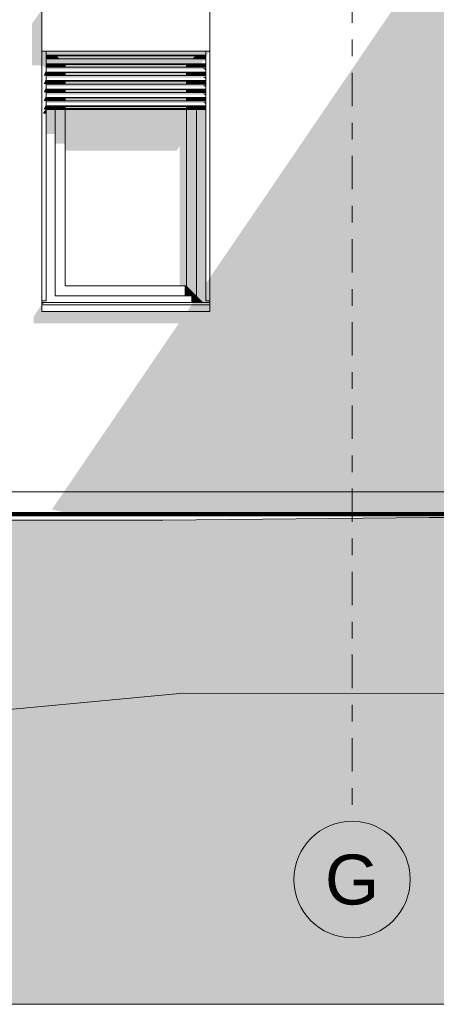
# Model space of a CAD drawing. Header units: metres. Extents: x -4 to 112, y -27 to 26.
# Tile 103 of 167: x 45.75 to 48.26, y -3.1 to 2.82. Entities that reach past the tile are written whole.
import ezdxf
from ezdxf.enums import TextEntityAlignment as Align

# ---------------------------------------------------------------- set-up
doc = ezdxf.new("R2010")
doc.units = ezdxf.units.M
doc.header["$MEASUREMENT"] = 0
doc.linetypes.add('Raster', pattern=[0.4, 0.2, -0.1, 0, -0.1])
for name, color, linetype in [('10 Wand außen', 7, 'Continuous'), ('60 Auffüllung gesamt', 7, 'Continuous'), ('60 Gelände 2D Übersicht', 7, 'Continuous'), ('60 Gelände Hänle', 7, 'Continuous'), ('90 Achsraster', 7, 'Continuous'), ('94 Genehmigungsplanung Bemaßung', 7, 'Continuous')]:
    doc.layers.add(name, color=color, linetype=linetype)
doc.styles.add('ERSTELLTER_STIL_1', font='arial.ttf')
doc.styles.add('ERSTELLTER_STIL_2', font='arial.ttf')
doc.dimstyles.new('ERSTELLTER_STIL__1', dxfattribs={"dimtxt": 0.25, "dimasz": 0.19, "dimexe": 0.18, "dimexo": 0.1, "dimgap": 0, "dimtad": 1, "dimtih": 1, "dimtoh": 1, "dimzin": 0, "dimdsep": 46, "dimtxsty": 'ERSTELLTER_STIL_2', "dimblk": 'ARROWHEAD_6', "dimblk1": 'ARROWHEAD_6', "dimblk2": 'ARROWHEAD_6', "dimcen": 0.09, "dimclrd": 7, "dimclre": 7, "dimclrt": 7, "dimazin": 0, "dimtfac": 1, "dimtdec": 4, "dimtmove": 0, "dimatfit": 3, "dimfxl": 1, "dimtolj": 1, "dimtzin": 0, "dimarcsym": 0})
pattern_1 = [(45, (27236.1321, 0), (-0.2121320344, 0.2121320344), []), (45, (27236.0614, 0.0707), (-0.424264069, 0.424264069), []), (45, (27235.9907, 0.1414), (-0.424264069, 0.424264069), []), (135, (27235.91996, 0.21213), (0.07071067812, 0.07071067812), [0.3, -0.3])]

# ---------------------------------------------------------------- blocks, each defined once
blk = doc.blocks.new('Standard-Rastermarker[9]_1', base_point=(47.7511, 10))
at = {"layer": '90 Achsraster', "color": 14, "linetype": 'Raster', "lineweight": 18, "true_color": 0xa80000}
for p, q in [((47.7511, 9), (47.7511, -1)), ((47.7511, -1), (47.7511, -2))]:
    blk.add_line(p, q, dxfattribs=at)
at = {"layer": '90 Achsraster', "color": 14, "linetype": 'Continuous', "lineweight": 18, "true_color": 0xa80000, "flags": 128}
blk.add_lwpolyline([(47.7511, -2.7, 1), (47.7511, -2, 1)], format="xyb", close=True, dxfattribs=at)
at = {"layer": '90 Achsraster', "color": 14, "linetype": 'Raster', "lineweight": 18, "true_color": 0xa80000}
blk.add_point((47.7511, -1), dxfattribs=at)
blk.add_point((47.7511, -1), dxfattribs=at)
at = {"layer": '90 Achsraster', "color": 14, "lineweight": 18, "true_color": 0xa80000, "style": 'ERSTELLTER_STIL_1'}
for tag, p in [('AC_MarkerText_1_0', (47.7511, 10.5)), ('AC_MarkerText_1_1', (47.7511, -2.2))]:
    blk.add_attdef(tag, text='', height=0.3, rotation=360, dxfattribs=at).set_placement(p, align=Align.TOP_CENTER)
blk = doc.blocks.new('*D38', base_point=(27236.1321, 0))
at = {"layer": '94 Genehmigungsplanung Bemaßung', "color": 7, "linetype": 'Continuous', "lineweight": 13}
for p, q in [((17.3411, 9.2531), (17.3411, 9.6281)), ((58.1625, 9.2531), (58.1625, 9.6281)), ((17.4411, 9.5406), (17.2411, 9.3406)), ((58.0625, 9.3406), (58.2625, 9.5406)), ((17.1911, 9.4406), (17.3411, 9.4406)), ((17.3411, 9.4406), (58.1625, 9.4406)), ((58.1625, 9.4406), (58.3125, 9.4406))]:
    blk.add_line(p, q, dxfattribs=at)
at = {"layer": '94 Genehmigungsplanung Bemaßung', "color": 7, "lineweight": 13, "insert": (37.3228, 9.4906), "char_height": 0.25, "attachment_point": 7, "style": 'ERSTELLTER_STIL_2'}
blk.add_mtext('\\A1;{\\pql;\\fArial|b0|i0|c0|p0;\\W1.000000;40,82}', dxfattribs=at)
blk = doc.blocks.new('ARROWHEAD_6')
at = {"color": 0, "linetype": 'Continuous', "lineweight": 0}
for p, q in [((-0.5, -0.5), (0.5, 0.5)), ((0, 0), (-1, 0))]:
    blk.add_line(p, q, dxfattribs=at)

msp = doc.modelspace()

# ---------------------------------------------------------------- hatches: boundary and pattern name
at = {"layer": '10 Wand außen', "linetype": 'Continuous', "lineweight": 0, "true_color": 0x000000}
for points in [[(45.8861, 1.11), (45.8361, 1.0337), (45.8361, 0.9937), (46.7093, 0.9937), (45.946, -0.1256), (48.5434, -0.1261), (48.5434, 1.096), (48.5413, 1.096), (48.5413, 1.126), (48.5434, 1.126), (48.5434, 2.6646), (48.3208, 2.6646), (48.3208, 2.6731), (48.3208, 2.6791), (48.3208, 2.8501), (48.3208, 2.8561), (48.3208, 2.8646), (48.5434, 2.8646), (48.5434, 2.888), (48.3212, 2.888), (48.3213, 2.8995), (48.3213, 2.9052), (48.3213, 2.9409), (48.2276, 2.9409), (48.2276, 3.0409), (48.2957, 3.0409), (48.2957, 3.3205), (46.8961, 1.2678), (46.8961, 1.0644), (45.8861, 1.0644)], [(45.8861, 2.88), (45.8261, 2.7951), (45.8261, 2.5451), (45.8861, 2.5451)], [(45.8861, 2.5416), (45.9001, 2.5416), (45.8969, 2.5344), (45.8984, 2.5339), (45.9111, 2.5339), (45.9111, 2.63), (45.8861, 2.63)], [(45.9111, 2.63), (45.9111, 2.6279), (46.8711, 2.6279), (46.8711, 2.63)], [(45.9111, 2.6179), (46.8711, 2.6179), (46.8711, 2.6279), (45.9111, 2.6279)], [(45.9111, 2.6179), (45.9111, 2.6053), (46.8711, 2.6053), (46.8711, 2.6179)], [(45.9111, 2.6053), (45.9111, 2.6027), (46.8711, 2.6027), (46.8711, 2.6053)], [(46.8961, 2.63), (46.8711, 2.63), (46.8711, 2.5946), (46.8936, 2.6265), (46.8936, 1.2642), (46.8711, 1.2312), (46.8711, 1.13), (46.8961, 1.13)], [(45.9661, 2.6027), (45.9111, 2.6027), (45.9111, 2.5845), (45.9661, 2.5845)], [(45.9111, 2.5771), (46.8711, 2.5771), (46.8711, 2.5845), (45.9111, 2.5845)], [(45.9111, 2.5771), (45.9111, 2.5671), (46.8516, 2.5671), (46.8568, 2.5744), (46.8695, 2.5671), (46.8711, 2.5671), (46.8711, 2.5771)], [(45.9111, 2.5571), (46.8446, 2.5571), (46.8516, 2.5671), (45.9111, 2.5671)], [(45.9661, 2.5519), (45.9111, 2.5519), (45.9111, 2.5337), (45.9661, 2.5337)], [(45.9661, 2.6027), (45.9661, 2.5845), (45.9916, 2.5845), (45.9734, 2.6027)], [(46.0242, 2.5519), (45.9661, 2.5519), (45.9661, 2.5337), (46.0261, 2.5337), (46.0261, 2.55)], [(45.9734, 2.6027), (45.9916, 2.5845), (46.7906, 2.5845), (46.8088, 2.6027)], [(46.0242, 2.5519), (46.0261, 2.55), (46.7561, 2.55), (46.758, 2.5519)], [(46.7561, 2.55), (46.0261, 2.55), (46.0261, 2.5337), (46.7561, 2.5337)], [(46.758, 2.5519), (46.7561, 2.55), (46.7561, 2.5337), (46.8161, 2.5337), (46.8161, 2.5519)], [(46.7906, 2.5845), (46.8161, 2.5845), (46.8161, 2.6027), (46.8088, 2.6027)], [(46.8711, 2.6027), (46.8161, 2.6027), (46.8161, 2.5845), (46.8711, 2.5845)], [(46.8711, 2.5519), (46.8161, 2.5519), (46.8161, 2.5337), (46.8711, 2.5337)], [(46.8711, 2.5671), (46.8695, 2.5671), (46.8711, 2.5658)], [(45.8969, 2.4836), (45.8984, 2.4831), (45.9111, 2.4831), (45.9111, 2.5151)], [(45.9111, 2.5337), (45.9111, 2.5263), (46.8481, 2.5263), (46.8472, 2.5283), (46.8522, 2.5263), (46.8711, 2.5263), (46.8711, 2.5337)], [(45.9111, 2.5208), (46.8491, 2.5208), (46.8481, 2.5263), (45.9111, 2.5263)], [(45.9111, 2.5012), (45.9111, 2.483), (45.9661, 2.483), (45.9661, 2.5012)], [(45.9661, 2.483), (46.0261, 2.483), (46.0261, 2.5012), (45.9661, 2.5012)], [(46.0261, 2.483), (46.7561, 2.483), (46.7561, 2.5012), (46.0261, 2.5012)], [(46.8161, 2.5012), (46.7561, 2.5012), (46.7561, 2.483), (46.8161, 2.483)], [(46.8711, 2.5012), (46.8161, 2.5012), (46.8161, 2.483), (46.8711, 2.483)], [(46.8522, 2.5263), (46.8695, 2.5163), (46.8711, 2.5163), (46.8711, 2.5263)], [(46.8711, 2.5151), (46.8711, 2.5163), (46.8695, 2.5163)], [(45.9111, 2.4643), (45.8969, 2.4329), (45.8984, 2.4324), (45.9111, 2.4324)], [(45.9111, 2.4756), (46.8481, 2.4756), (46.8472, 2.4775), (46.8522, 2.4756), (46.8711, 2.4756), (46.8711, 2.483), (45.9111, 2.483)], [(45.9111, 2.47), (46.8491, 2.47), (46.8481, 2.4756), (45.9111, 2.4756)], [(45.9661, 2.4504), (45.9111, 2.4504), (45.9111, 2.4322), (45.9661, 2.4322)], [(45.9111, 2.4322), (45.9111, 2.4248), (46.8481, 2.4248), (46.8472, 2.4268), (46.8522, 2.4248), (46.8711, 2.4248), (46.8711, 2.4322)], [(46.0261, 2.4504), (45.9661, 2.4504), (45.9661, 2.4322), (46.0261, 2.4322)], [(46.7561, 2.4504), (46.0261, 2.4504), (46.0261, 2.4322), (46.7561, 2.4322)], [(46.8161, 2.4504), (46.7561, 2.4504), (46.7561, 2.4322), (46.8161, 2.4322)], [(46.8711, 2.4504), (46.8161, 2.4504), (46.8161, 2.4322), (46.8711, 2.4322)], [(46.8522, 2.4756), (46.8695, 2.4656), (46.8711, 2.4656), (46.8711, 2.4756)], [(46.8711, 2.4643), (46.8711, 2.4656), (46.8695, 2.4656)], [(45.8969, 2.3821), (45.8984, 2.3816), (45.9111, 2.3816), (45.9111, 2.4135)], [(45.9111, 2.4248), (45.9111, 2.4193), (46.8491, 2.4193), (46.8481, 2.4248)], [(45.9661, 2.3996), (45.9111, 2.3996), (45.9111, 2.3814), (45.9661, 2.3814)], [(45.9111, 2.374), (46.8481, 2.374), (46.8472, 2.376), (46.8522, 2.374), (46.8711, 2.374), (46.8711, 2.3814), (45.9111, 2.3814)], [(45.9111, 2.3685), (46.8491, 2.3685), (46.8481, 2.374), (45.9111, 2.374)], [(46.0261, 2.3996), (45.9661, 2.3996), (45.9661, 2.3814), (46.0261, 2.3814)], [(46.0261, 2.3814), (46.7561, 2.3814), (46.7561, 2.3996), (46.0261, 2.3996)], [(46.8161, 2.3996), (46.7561, 2.3996), (46.7561, 2.3814), (46.8161, 2.3814)], [(46.8711, 2.3996), (46.8161, 2.3996), (46.8161, 2.3814), (46.8711, 2.3814)], [(46.8522, 2.4248), (46.8695, 2.4148), (46.8711, 2.4148), (46.8711, 2.4248)], [(46.8522, 2.374), (46.8695, 2.364), (46.8711, 2.364), (46.8711, 2.374)], [(46.8711, 2.4135), (46.8711, 2.4148), (46.8695, 2.4148)], [(45.8951, 2.2589), (45.8936, 2.2568), (45.8936, 2.2553), (45.9111, 2.2553), (45.9111, 2.312), (45.8969, 2.2806), (45.8984, 2.2801), (45.908, 2.2801), (45.8951, 2.2619)], [(45.8969, 2.3313), (45.8984, 2.3308), (45.9111, 2.3308), (45.9111, 2.3628)], [(45.9111, 2.3489), (45.9111, 2.3307), (45.9661, 2.3307), (45.9661, 2.3489)], [(45.9111, 2.3233), (46.8481, 2.3233), (46.8472, 2.3252), (46.8522, 2.3233), (46.8711, 2.3233), (46.8711, 2.3307), (45.9111, 2.3307)], [(45.9111, 2.3177), (46.8491, 2.3177), (46.8481, 2.3233), (45.9111, 2.3233)], [(45.9661, 2.3489), (45.9661, 2.3307), (46.0261, 2.3307), (46.0261, 2.3489)], [(46.7561, 2.3489), (46.0261, 2.3489), (46.0261, 2.3307), (46.7561, 2.3307)], [(46.8161, 2.3489), (46.7561, 2.3489), (46.7561, 2.3307), (46.8161, 2.3307)], [(46.8161, 2.3489), (46.8161, 2.3307), (46.8711, 2.3307), (46.8711, 2.3489)], [(46.8522, 2.3233), (46.8695, 2.3133), (46.8711, 2.3133), (46.8711, 2.3233)], [(46.8711, 2.3628), (46.8711, 2.364), (46.8695, 2.364)], [(46.8711, 2.312), (46.8711, 2.3133), (46.8695, 2.3133)], [(45.9111, 2.2845), (45.9661, 2.2845), (45.9661, 2.2981), (45.9111, 2.2981)], [(45.9661, 2.28), (45.9111, 2.28), (45.9111, 2.1315), (45.9661, 2.1315)], [(45.9661, 2.2845), (46.0261, 2.2845), (46.0261, 2.2981), (45.9661, 2.2981)], [(46.0261, 2.28), (45.9661, 2.28), (45.9661, 2.0749), (46.0261, 2.0749)], [(46.0261, 2.2845), (46.7561, 2.2845), (46.7561, 2.2981), (46.0261, 2.2981)], [(46.0261, 2.28), (46.0261, 2.0325), (46.6961, 2.0325), (46.7136, 2.0573), (46.7136, 1.22), (46.7561, 1.22), (46.7561, 2.28)], [(46.8161, 2.2981), (46.7561, 2.2981), (46.7561, 2.2845), (46.8161, 2.2845)], [(46.7561, 1.22), (46.8161, 1.16), (46.8161, 2.28), (46.7561, 2.28)], [(46.8161, 2.2981), (46.8161, 2.2845), (46.8711, 2.2845), (46.8711, 2.2981)], [(46.8161, 1.16), (46.8561, 1.12), (46.8961, 1.12), (46.8961, 1.13), (46.8711, 1.13), (46.8711, 2.28), (46.8161, 2.28)], [(46.7436, 1.22), (46.7436, 1.16), (46.8161, 1.16), (46.7561, 1.22)], [(46.7836, 1.16), (46.7836, 1.12), (46.8561, 1.12), (46.8161, 1.16)], [(45.8861, 1.1117), (45.8982, 1.1117), (45.9, 1.1143), (45.8861, 1.1158)], [(46.7865, 1.1044), (46.7593, 1.0644), (46.8961, 1.0644), (46.8961, 1.1044)], [(46.7918, 1.1191), (46.7865, 1.1044), (46.8961, 1.1044), (46.8961, 1.12), (46.7836, 1.12)]]:
    msp.add_hatch(color=18, dxfattribs=at).paths.add_polyline_path(points)
at = {"layer": '60 Auffüllung gesamt', "linetype": 'Continuous', "lineweight": 18, "true_color": 0xffa8a8}
h = msp.add_hatch(dxfattribs=at)
h.set_pattern_fill('Boden__gewachsen_0001', color=21, style=0, pattern_type=2)
h.set_pattern_definition(pattern_1)
h.paths.add_polyline_path([(2.3419, -0.2844), (2.3419, -0.693), (2.507, -0.694), (2.8673, -0.696), (3.2298, -0.6979), (3.5955, -0.6996), (3.9653, -0.7012), (4.3401, -0.7027), (4.7209, -0.704), (5.109, -0.7052), (5.5054, -0.7063), (5.8833, -0.7072), (6.0896, -0.7111), (6.5115, -0.7189), (6.9464, -0.7267), (7.396, -0.7347), (7.8619, -0.7427), (8.3463, -0.7508), (8.8514, -0.7591), (9.7948, -0.799), (10.3196, -0.8337), (10.8607, -0.8699), (11.4173, -0.9076), (11.9884, -0.9469), (12.5728, -0.9875), (13.169, -1.0296), (13.7754, -1.0729), (14.0803, -1.0949), (16.9984, -1.1819), (17.6135, -1.1726), (18.2159, -1.1635), (18.8178, -1.1542), (19.4181, -1.1448), (20.957, -1.1704), (21.5263, -1.1598), (22.0974, -1.1492), (22.6698, -1.1387), (23.2428, -1.1283), (23.8158, -1.118), (24.5736, -1.1208), (24.8549, -1.1158), (45.2839, -1.3655), (46.7362, -1.2291), (65.4451, -1.266), (67.1927, -1.4058), (86.2651, -1.3663), (87.1856, -1.359), (107.2213, -1.3255), (108.2143, -1.3331), (111.9932, -1.3685), (111.9932, -0.8561), (107.3826, -0.1926), (87.4773, -0.192), (85.5025, -0.1913), (83.7325, -0.176), (66.2126, -0.1742), (48.2139, -0.1735), (46.6132, -0.1903), (44.4354, -0.1899), (42.0877, -0.1735), (23.3304, -0.1685), (23.0728, -0.1683), (22.5545, -0.1679), (22.0353, -0.1672), (21.5166, -0.1665), (21, -0.1656), (20.487, -0.1645), (19.979, -0.1633), (19.4775, -0.162), (18.9835, -0.1606), (18.4886, -0.159), (17.1837, -0.1525), (17.1676, -0.1535), (16.9429, -0.1525), (16.5052, -0.1504), (16.0833, -0.1482), (15.6751, -0.146), (15.2836, -0.1437), (14.9082, -0.1414), (14.6335, -0.1399), (14.3282, -0.1386), (14.0247, -0.1373), (13.7226, -0.1362), (13.4212, -0.1352), (13.2701, -0.1347), (12.9657, -0.1347), (12.4899, -0.1347), (12.0212, -0.1349), (11.5583, -0.1351), (11.1004, -0.1355), (10.6462, -0.1359), (10.195, -0.1364), (9.7457, -0.1369), (9.2974, -0.1376), (8.8494, -0.1383), (8.4008, -0.1392), (8.1752, -0.1396)])
at = {"layer": '60 Auffüllung gesamt', "linetype": 'Continuous', "lineweight": 0, "true_color": 0x000000}
h = msp.add_hatch(color=18, dxfattribs=at)
h.paths.add_polyline_path([(45.946, -0.1256), (46.0306, -0.1449), (46.0447, -0.1449), (46.3881, -0.145), (46.3881, -0.145), (45.9749, -0.1449), (45.9744, -0.1456), (46.0447, -0.1461), (46.3916, -0.1462), (46.5504, -0.1474), (46.5788, -0.1474), (46.6004, -0.1474), (46.6093, -0.1472), (46.6473, -0.1463), (46.9521, -0.1463), (47.644, -0.1513), (47.645, -0.1514), (47.685, -0.1516), (47.6889, -0.1517), (48.5501, -0.1579), (48.5434, -0.1577), (48.5434, -0.1558), (47.2403, -0.1464), (48.5434, -0.1466), (48.5434, -0.1454), (48.2904, -0.1454), (48.2904, -0.1454), (48.5434, -0.1454), (48.5434, -0.1261)])
h.paths.add_polyline_path([(46.3665, -0.1457), (46.3663, -0.1457), (46.3675, -0.1457), (46.3859, -0.1456), (46.4109, -0.1455), (46.4359, -0.1456), (46.4541, -0.1457), (46.4543, -0.1457), (46.4359, -0.1456), (46.4109, -0.1455), (46.3859, -0.1456), (46.3675, -0.1457)], flags=0)
h.paths.add_polyline_path([(46.7822, -0.1451), (46.6965, -0.1451), (46.6967, -0.1451), (46.7816, -0.1451)], flags=0)
h.paths.add_polyline_path([(47.0705, -0.1452), (47.0698, -0.1451), (47.211, -0.1452), (47.211, -0.1452)], flags=0)
h.paths.add_polyline_path([(47.4675, -0.1452), (47.4675, -0.1452), (48.0338, -0.1453), (48.0339, -0.1453)], flags=0)
at = {"layer": '60 Gelände Hänle', "linetype": 'Continuous', "lineweight": 18, "true_color": 0x9f9f9f}
h = msp.add_hatch(dxfattribs=at)
h.set_pattern_fill('Boden__gewachsen_0001', color=253, style=0, pattern_type=2)
h.set_pattern_definition(pattern_1)
h.paths.add_polyline_path([(2.3274, -3.1), (111.9932, -3.1), (111.9932, -1.3685), (108.2143, -1.3331), (107.2213, -1.3255), (87.1856, -1.359), (86.2651, -1.3663), (67.1927, -1.4058), (65.4451, -1.266), (46.7362, -1.2291), (45.2839, -1.3655), (24.8549, -1.1158), (24.5736, -1.1208), (23.8158, -1.118), (23.2428, -1.1283), (22.6698, -1.1387), (22.0974, -1.1492), (21.5263, -1.1598), (20.957, -1.1704), (19.4181, -1.1448), (18.8178, -1.1542), (18.2159, -1.1635), (17.6135, -1.1726), (16.9984, -1.1819), (14.0803, -1.0949), (13.7754, -1.0729), (13.169, -1.0296), (12.5728, -0.9875), (11.9884, -0.9469), (11.4173, -0.9076), (10.8607, -0.8699), (10.3196, -0.8337), (9.7948, -0.799), (8.8514, -0.7591), (8.3463, -0.7508), (7.8619, -0.7427), (7.396, -0.7347), (6.9464, -0.7267), (6.5115, -0.7189), (6.0896, -0.7111), (5.8833, -0.7072), (5.5054, -0.7063), (5.109, -0.7052), (4.7209, -0.704), (4.3401, -0.7027), (3.9653, -0.7012), (3.5955, -0.6996), (3.2298, -0.6979), (2.8673, -0.696), (2.507, -0.694), (2.3274, -0.6929)])

# ---------------------------------------------------------------- linework, layer by layer
at = {"layer": '10 Wand außen', "color": 7, "linetype": 'Continuous', "lineweight": 13}
for p, q in [((45.8861, 2.63), (45.8861, 2.88)), ((46.8961, 2.63), (46.8961, 2.88)), ((45.8911, 2.63), (45.8861, 2.63)), ((45.8861, 1.11), (45.8861, 2.63)), ((46.8911, 2.63), (45.8911, 2.63)), ((45.9111, 2.6166), (45.9111, 2.63)), ((45.9111, 2.6166), (45.9111, 2.6053)), ((45.9111, 2.6053), (45.9111, 2.6027)), ((45.9111, 2.6053), (46.8711, 2.6053)), ((46.8711, 2.6166), (46.8711, 2.63)), ((46.8711, 2.6166), (46.8711, 2.6053)), ((46.8711, 2.6053), (46.8711, 2.6027)), ((46.8961, 2.63), (46.8911, 2.63)), ((46.8961, 2.63), (46.8961, 1.11)), ((45.9111, 2.5658), (45.9111, 2.6027)), ((45.9111, 2.6027), (46.8711, 2.6027)), ((45.9111, 2.5845), (46.8711, 2.5845)), ((45.9111, 2.5658), (45.9111, 2.5545)), ((45.9111, 2.5545), (45.9111, 2.5519)), ((45.9111, 2.5545), (46.8711, 2.5545)), ((45.9111, 2.5151), (45.9111, 2.5519)), ((45.9111, 2.5519), (46.8711, 2.5519)), ((46.8711, 2.5658), (46.8711, 2.6027)), ((46.8711, 2.5658), (46.8711, 2.5545)), ((46.8711, 2.5545), (46.8711, 2.5519)), ((46.8711, 2.5151), (46.8711, 2.5519)), ((45.9111, 2.5337), (46.8711, 2.5337)), ((45.9111, 2.5151), (45.9111, 2.5037)), ((45.9111, 2.5037), (45.9111, 2.5012)), ((45.9111, 2.5037), (46.8711, 2.5037)), ((45.9111, 2.4643), (45.9111, 2.5012)), ((45.9111, 2.5012), (46.8711, 2.5012)), ((46.8711, 2.5151), (46.8711, 2.5037)), ((46.8711, 2.5037), (46.8711, 2.5012)), ((46.8711, 2.4643), (46.8711, 2.5012)), ((45.9111, 2.483), (46.8711, 2.483)), ((45.9111, 2.4643), (45.9111, 2.453)), ((45.9111, 2.453), (45.9111, 2.4504)), ((45.9111, 2.453), (46.8711, 2.453)), ((45.9111, 2.4135), (45.9111, 2.4504)), ((45.9111, 2.4504), (46.8711, 2.4504)), ((45.9111, 2.4322), (46.8711, 2.4322)), ((46.8711, 2.4643), (46.8711, 2.453)), ((46.8711, 2.453), (46.8711, 2.4504)), ((46.8711, 2.4135), (46.8711, 2.4504)), ((45.9111, 2.4135), (45.9111, 2.4022)), ((45.9111, 2.4022), (45.9111, 2.3996)), ((45.9111, 2.4022), (46.8711, 2.4022)), ((45.9111, 2.3628), (45.9111, 2.3996)), ((45.9111, 2.3996), (46.8711, 2.3996)), ((45.9111, 2.3814), (46.8711, 2.3814)), ((46.8711, 2.4135), (46.8711, 2.4022)), ((46.8711, 2.4022), (46.8711, 2.3996)), ((46.8711, 2.3628), (46.8711, 2.3996)), ((45.9111, 2.3628), (45.9111, 2.3514)), ((45.9111, 2.3514), (45.9111, 2.3489)), ((45.9111, 2.3514), (46.8711, 2.3514)), ((45.9111, 2.312), (45.9111, 2.3489)), ((45.9111, 2.3489), (46.8711, 2.3489)), ((45.9111, 2.3307), (46.8711, 2.3307)), ((45.9111, 2.312), (45.9111, 2.3007)), ((46.8711, 2.3628), (46.8711, 2.3514)), ((46.8711, 2.3514), (46.8711, 2.3489)), ((46.8711, 2.312), (46.8711, 2.3489)), ((46.8711, 2.312), (46.8711, 2.3007)), ((45.9111, 2.3007), (45.9111, 2.2981)), ((45.9111, 2.3007), (46.8711, 2.3007)), ((45.9111, 2.2845), (45.9111, 2.2981)), ((45.9111, 2.2981), (46.8711, 2.2981)), ((45.9111, 2.2845), (45.9111, 2.2815)), ((45.9111, 2.2845), (46.8711, 2.2845)), ((45.9111, 2.2815), (45.9111, 2.28)), ((45.9111, 2.2815), (46.8711, 2.2815)), ((45.9111, 1.13), (45.9111, 2.28)), ((45.9111, 2.28), (46.8711, 2.28)), ((46.8711, 2.3007), (46.8711, 2.2981)), ((46.8711, 2.2845), (46.8711, 2.2981)), ((46.8711, 2.2845), (46.8711, 2.2815)), ((46.8711, 2.2815), (46.8711, 2.28)), ((46.8711, 1.13), (46.8711, 2.28)), ((45.8861, 1.13), (45.9111, 1.13)), ((46.8961, 1.13), (46.8711, 1.13)), ((46.8961, 1.12), (45.8861, 1.12)), ((45.8861, 1.11), (45.8861, 1.1044)), ((45.8861, 1.1044), (45.8861, 1.0644)), ((46.8961, 1.1044), (45.8861, 1.1044)), ((46.8961, 1.11), (46.8961, 1.1044)), ((46.8961, 1.1044), (46.8961, 1.0644)), ((46.8961, 1.0644), (45.8861, 1.0644)), ((37.7511, -0.02), (48.5468, -0.02))]:
    msp.add_line(p, q, dxfattribs=at)
at = {"layer": '10 Wand außen', "color": 7, "linetype": 'Continuous', "lineweight": 18}
for p, q in [((45.9661, 2.6027), (45.9661, 2.5845)), ((45.9661, 2.5519), (45.9661, 2.5337)), ((46.0261, 2.5337), (46.0261, 2.55)), ((46.0261, 2.55), (46.7561, 2.55)), ((46.7561, 2.5337), (46.7561, 2.55)), ((46.8161, 2.5845), (46.8161, 2.6027)), ((46.8161, 2.5337), (46.8161, 2.5519)), ((45.9661, 2.5012), (45.9661, 2.483)), ((46.0261, 2.483), (46.0261, 2.5012)), ((46.7561, 2.483), (46.7561, 2.5012)), ((46.8161, 2.483), (46.8161, 2.5012)), ((45.9661, 2.4504), (45.9661, 2.4322)), ((46.0261, 2.4322), (46.0261, 2.4504)), ((46.7561, 2.4322), (46.7561, 2.4504)), ((46.8161, 2.4322), (46.8161, 2.4504)), ((45.9661, 2.3996), (45.9661, 2.3814)), ((46.0261, 2.3814), (46.0261, 2.3996)), ((46.7561, 2.3814), (46.7561, 2.3996)), ((46.8161, 2.3814), (46.8161, 2.3996)), ((45.9661, 2.3489), (45.9661, 2.3307)), ((46.0261, 2.3307), (46.0261, 2.3489)), ((46.7561, 2.3307), (46.7561, 2.3489)), ((46.8161, 2.3307), (46.8161, 2.3489)), ((45.9661, 2.2981), (45.9661, 2.2845)), ((45.9661, 2.28), (45.9661, 1.16)), ((46.0261, 2.2845), (46.0261, 2.2981)), ((46.0261, 1.22), (46.0261, 2.28)), ((46.7561, 2.2845), (46.7561, 2.2981)), ((46.7561, 1.22), (46.7561, 2.28)), ((46.8161, 2.2845), (46.8161, 2.2981)), ((46.8161, 1.16), (46.8161, 2.28)), ((46.0261, 1.22), (46.7561, 1.22)), ((45.9661, 1.16), (46.3911, 1.16)), ((46.3911, 1.16), (46.8161, 1.16))]:
    msp.add_line(p, q, dxfattribs=at)
at = {"layer": '60 Auffüllung gesamt', "color": 7, "linetype": 'Continuous', "lineweight": 18, "flags": 128}
msp.add_lwpolyline([(83.7325, -0.176), (66.2126, -0.1742), (63.3853, -0.1741), (48.2139, -0.1735), (46.6132, -0.1903), (44.4354, -0.1899)], dxfattribs=at)
at = {"layer": '60 Gelände 2D Übersicht', "color": 7, "linetype": 'Continuous', "lineweight": 100}
msp.add_line((15.1033, -0.1525), (60.2874, -0.1525), dxfattribs=at)
at = {"layer": '60 Gelände Hänle', "color": 7, "linetype": 'Continuous', "lineweight": 18}
msp.add_line((111.9932, -3.1), (2.3419, -3.1), dxfattribs=at)
at = {"layer": '60 Gelände Hänle', "color": 7, "linetype": 'Continuous', "lineweight": 18, "flags": 128}
msp.add_lwpolyline([(45.2839, -1.3655), (46.7362, -1.2291), (65.4451, -1.266), (67.1927, -1.4058), (86.2651, -1.3663)], dxfattribs=at)

# ---------------------------------------------------------------- block references
at = {"layer": '90 Achsraster', "color": 7, "linetype": 'Continuous', "lineweight": 18}
ref = msp.add_blockref('Standard-Rastermarker[9]_1', (47.7511, 10), dxfattribs=at)
ref.add_attrib('AC_MarkerText_1_1', 'G', dxfattribs={"color": 14, "lineweight": 18, "true_color": 0xa80000, "height": 0.3, "rotation": 360, "style": 'ERSTELLTER_STIL_1'}).set_placement((47.7511, -2.2), align=Align.TOP_CENTER)

# ---------------------------------------------------------------- dimensions: what is measured, and where the dimension line sits
at = {"layer": '94 Genehmigungsplanung Bemaßung', "color": 7, "linetype": 'Continuous', "lineweight": 13}
dim = msp.add_linear_dim(base=(58.1625, 9.4406), p1=(17.3411, 1.2), p2=(58.1625, -0.1), dimstyle='ERSTELLTER_STIL__1', dxfattribs=at)
dim.commit()
dim.dimension.update_dxf_attribs({"geometry": '*D38', "text_midpoint": (37.7416, 9.6156), "dimtype": 160})

doc.saveas('drawing.dxf')
